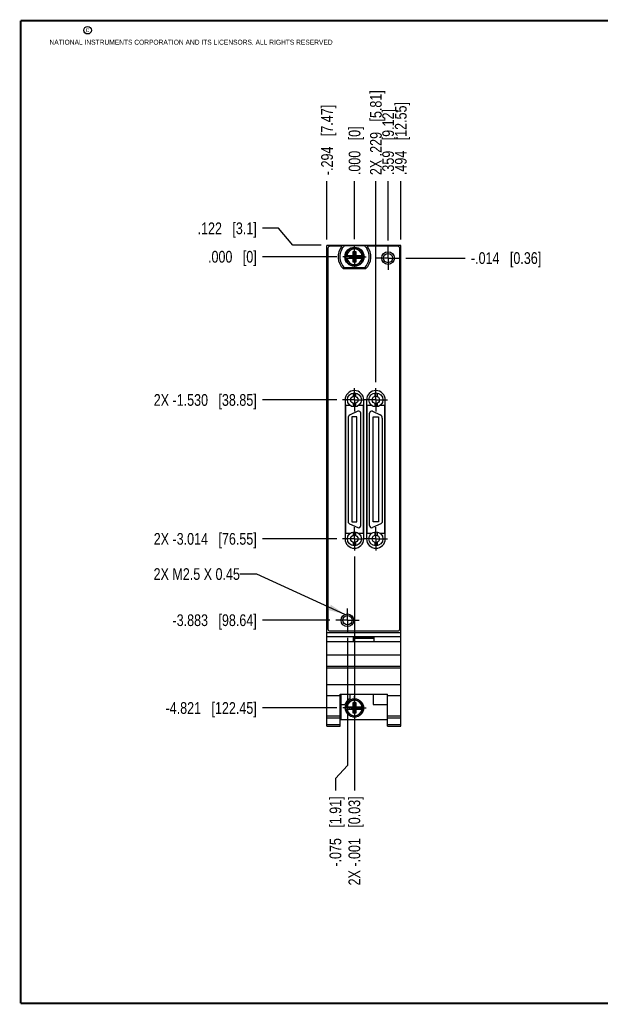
# Model space of a CAD drawing. Header units: inches. Extents: x 0.2 to 16.8, y 0.2 to 10.8.
# Tile 1 of 10: x 0.2 to 6.4, y 0.2 to 10.8. Entities that reach past the tile are written whole.
import ezdxf

# ---------------------------------------------------------------- set-up
doc = ezdxf.new("R2010")
doc.units = ezdxf.units.IN
doc.header["$LTSCALE"] = 0.935
doc.header["$MEASUREMENT"] = 0
doc.linetypes.add('CENTER', pattern=[0.6, 0.375, -0.075, 0.075, -0.075])
doc.layers.get('0').update_dxf_attribs({"linetype": 'CONTINUOUS'})
for name, color, linetype in [('02___PRT_ALL_AXES', 7, 'CONTINUOUS'), ('DETAIL', 7, 'CONTINUOUS'), ('DIMENSIONS', 7, 'CONTINUOUS')]:
    doc.layers.add(name, color=color, linetype=linetype)
doc.styles.get("Standard").update_dxf_attribs({"font": 'txt', "width": 0.8})
doc.dimstyles.new('DIMSTYLE_1', dxfattribs={"dimtxt": 0.125, "dimasz": 0.18, "dimexe": 0.18, "dimexo": 0.0625, "dimgap": 0.09, "dimtad": 0, "dimtih": 1, "dimtoh": 1, "dimdec": 3, "dimzin": 4, "dimdsep": 46, "dimtxsty": 'STANDARD', "dimblk": '_FILLED', "dimblk1": '_FILLED', "dimblk2": '_FILLED', "dimcen": 0.09, "dimadec": 0, "dimazin": 0, "dimtp": 0.01, "dimtm": 0.01, "dimtfac": 1, "dimtdec": 3, "dimtofl": 0, "dimtmove": 0, "dimatfit": 3, "dimldrblk": '_FILLED', "dimfxl": 1, "dimtolj": 1, "dimtzin": 4, "dimarcsym": 0})
doc.dimstyles.get("Standard").update_dxf_attribs({"dimtxt": 0.125, "dimasz": 0.18, "dimexe": 0.18, "dimexo": 0.0625, "dimgap": 0.09, "dimtad": 0, "dimtih": 1, "dimtoh": 1, "dimdec": 3, "dimzin": 4, "dimdsep": 46, "dimtxsty": 'STANDARD', "dimblk": '_FILLED', "dimblk1": '_FILLED', "dimblk2": '_FILLED', "dimcen": 0.09, "dimadec": 0, "dimazin": 0, "dimtol": 1, "dimtp": 0.01, "dimtm": 0.01, "dimtfac": 1, "dimtdec": 3, "dimtofl": 0, "dimtmove": 0, "dimatfit": 3, "dimldrblk": '_FILLED', "dimfxl": 1, "dimtolj": 1, "dimtzin": 4, "dimarcsym": 0})

# ---------------------------------------------------------------- blocks, each defined once
blk = doc.blocks.new('*D0')
at = {"layer": 'DIMENSIONS', "color": 2, "linetype": 'CONTINUOUS'}
for p, q in [((3.004, 8.54), (2.835, 8.54)), ((3.158, 8.358), (3.004, 8.54)), ((3.46, 8.358), (3.158, 8.358))]:
    blk.add_line(p, q, dxfattribs=at)
at = {"layer": 'DIMENSIONS', "color": 2, "linetype": 'CONTINUOUS', "insert": (2.772, 8.602), "char_height": 0.125, "width": 1.025, "attachment_point": 3, "line_spacing_factor": 0.9}
blk.add_mtext('.122{\\Ftxt.shx;\\W1.000000;\\H0.125000; }[3.1]', dxfattribs=at)
blk = doc.blocks.new('_FILLED')
at = {"color": 0, "linetype": 'BYBLOCK'}
blk.add_solid([(0, 0), (-1, 0.174), (-1, -0.174)], dxfattribs=at)
blk = doc.blocks.new('*D1')
at = {"layer": 'DIMENSIONS', "color": 2, "linetype": 'CONTINUOUS'}
blk.add_line((3.627, 6.706), (2.835, 6.706), dxfattribs=at)
at = {"layer": 'DIMENSIONS', "color": 2, "linetype": 'CONTINUOUS', "insert": (2.772, 6.768), "char_height": 0.125, "width": 1.725, "attachment_point": 3, "line_spacing_factor": 0.9}
blk.add_mtext('2X -1.530{\\Ftxt.shx;\\W1.000000;\\H0.125000; }[38.85]', dxfattribs=at)
blk = doc.blocks.new('*D2')
at = {"layer": 'DIMENSIONS', "color": 2, "linetype": 'CONTINUOUS'}
blk.add_line((3.554, 4.352), (2.835, 4.352), dxfattribs=at)
at = {"layer": 'DIMENSIONS', "color": 2, "linetype": 'CONTINUOUS', "insert": (2.772, 4.415), "char_height": 0.125, "width": 1.425, "attachment_point": 3, "line_spacing_factor": 0.9}
blk.add_mtext('-3.883{\\Ftxt.shx;\\W1.000000;\\H0.125000; }[98.64]', dxfattribs=at)
blk = doc.blocks.new('*D3')
at = {"layer": 'DIMENSIONS', "color": 2, "linetype": 'CONTINUOUS'}
blk.add_line((3.627, 5.222), (2.835, 5.222), dxfattribs=at)
at = {"layer": 'DIMENSIONS', "color": 2, "linetype": 'CONTINUOUS', "insert": (2.772, 5.284), "char_height": 0.125, "width": 1.725, "attachment_point": 3, "line_spacing_factor": 0.9}
blk.add_mtext('2X -3.014{\\Ftxt.shx;\\W1.000000;\\H0.125000; }[76.55]', dxfattribs=at)
blk = doc.blocks.new('*D4')
at = {"layer": 'DIMENSIONS', "color": 2, "linetype": 'CONTINUOUS'}
blk.add_line((3.629, 3.415), (2.835, 3.415), dxfattribs=at)
at = {"layer": 'DIMENSIONS', "color": 2, "linetype": 'CONTINUOUS', "insert": (2.772, 3.477), "char_height": 0.125, "width": 1.525, "attachment_point": 3, "line_spacing_factor": 0.9}
blk.add_mtext('-4.821{\\Ftxt.shx;\\W1.000000;\\H0.125000; }[122.45]', dxfattribs=at)
blk = doc.blocks.new('*D5')
at = {"layer": 'DIMENSIONS', "color": 2, "linetype": 'CONTINUOUS'}
blk.add_line((4.363, 8.221), (4.998, 8.221), dxfattribs=at)
at = {"layer": 'DIMENSIONS', "color": 2, "linetype": 'CONTINUOUS', "insert": (5.06, 8.284), "char_height": 0.125, "width": 1.225, "attachment_point": 1, "line_spacing_factor": 0.9}
blk.add_mtext('-.014{\\Ftxt.shx;\\W1.000000;\\H0.125000; }[0.36]', dxfattribs=at)
blk = doc.blocks.new('*D6')
at = {"layer": 'DIMENSIONS', "color": 2, "linetype": 'CONTINUOUS'}
blk.add_line((3.629, 8.236), (2.835, 8.236), dxfattribs=at)
at = {"layer": 'DIMENSIONS', "color": 2, "linetype": 'CONTINUOUS', "insert": (2.772, 8.298), "char_height": 0.125, "width": 0.825, "attachment_point": 3, "line_spacing_factor": 0.9}
blk.add_mtext('.000{\\Ftxt.shx;\\W1.000000;\\H0.125000; }[0]', dxfattribs=at)
blk = doc.blocks.new('*D7')
at = {"layer": 'DIMENSIONS', "color": 2, "linetype": 'CONTINUOUS'}
blk.add_line((4.175, 8.409), (4.175, 9.045), dxfattribs=at)
at = {"layer": 'DIMENSIONS', "color": 2, "linetype": 'CONTINUOUS', "insert": (4.113, 9.108), "char_height": 0.125, "width": 1.125, "attachment_point": 1, "rotation": 90, "line_spacing_factor": 0.9}
blk.add_mtext('.359{\\Ftxt.shx;\\W1.000000;\\H0.125000; }[9.12]', dxfattribs=at)
blk = doc.blocks.new('*D8')
at = {"layer": 'DIMENSIONS', "color": 2, "linetype": 'CONTINUOUS'}
blk.add_line((4.045, 6.894), (4.045, 9.045), dxfattribs=at)
at = {"layer": 'DIMENSIONS', "color": 2, "linetype": 'CONTINUOUS', "insert": (3.982, 9.108), "char_height": 0.125, "width": 1.425, "attachment_point": 1, "rotation": 90, "line_spacing_factor": 0.9}
blk.add_mtext('2X .229{\\Ftxt.shx;\\W1.000000;\\H0.125000; }[5.81]', dxfattribs=at)
blk = doc.blocks.new('*D9')
at = {"layer": 'DIMENSIONS', "color": 2, "linetype": 'CONTINUOUS'}
blk.add_line((3.816, 8.423), (3.816, 9.045), dxfattribs=at)
at = {"layer": 'DIMENSIONS', "color": 2, "linetype": 'CONTINUOUS', "insert": (3.754, 9.108), "char_height": 0.125, "width": 0.825, "attachment_point": 1, "rotation": 90, "line_spacing_factor": 0.9}
blk.add_mtext('.000{\\Ftxt.shx;\\W1.000000;\\H0.125000; }[0]', dxfattribs=at)
blk = doc.blocks.new('*D10')
at = {"layer": 'DIMENSIONS', "color": 2, "linetype": 'CONTINUOUS'}
blk.add_line((4.31, 8.42), (4.31, 9.045), dxfattribs=at)
at = {"layer": 'DIMENSIONS', "color": 2, "linetype": 'CONTINUOUS', "insert": (4.248, 9.108), "char_height": 0.125, "width": 1.225, "attachment_point": 1, "rotation": 90, "line_spacing_factor": 0.9}
blk.add_mtext('.494{\\Ftxt.shx;\\W1.000000;\\H0.125000; }[12.55]', dxfattribs=at)
blk = doc.blocks.new('*D11')
at = {"layer": 'DIMENSIONS', "color": 2, "linetype": 'CONTINUOUS'}
blk.add_line((3.522, 8.42), (3.522, 9.045), dxfattribs=at)
at = {"layer": 'DIMENSIONS', "color": 2, "linetype": 'CONTINUOUS', "insert": (3.46, 9.108), "char_height": 0.125, "width": 1.225, "attachment_point": 1, "rotation": 90, "line_spacing_factor": 0.9}
blk.add_mtext('-.294{\\Ftxt.shx;\\W1.000000;\\H0.125000; }[7.47]', dxfattribs=at)
blk = doc.blocks.new('*D12')
at = {"layer": 'DIMENSIONS', "color": 2, "linetype": 'CONTINUOUS'}
for p, q in [((3.741, 4.165), (3.741, 2.8)), ((3.741, 2.8), (3.612, 2.661)), ((3.612, 2.661), (3.612, 2.532))]:
    blk.add_line(p, q, dxfattribs=at)
at = {"layer": 'DIMENSIONS', "color": 2, "linetype": 'CONTINUOUS', "insert": (3.55, 2.47), "char_height": 0.125, "width": 1.225, "attachment_point": 3, "rotation": 90, "line_spacing_factor": 0.9}
blk.add_mtext('-.075{\\Ftxt.shx;\\W1.000000;\\H0.125000; }[1.91]', dxfattribs=at)
blk = doc.blocks.new('*D13')
at = {"layer": 'DIMENSIONS', "color": 2, "linetype": 'CONTINUOUS'}
blk.add_line((3.815, 5.034), (3.815, 2.532), dxfattribs=at)
at = {"layer": 'DIMENSIONS', "color": 2, "linetype": 'CONTINUOUS', "insert": (3.752, 2.47), "char_height": 0.125, "width": 1.525, "attachment_point": 3, "rotation": 90, "line_spacing_factor": 0.9}
blk.add_mtext('2X -.001{\\Ftxt.shx;\\W1.000000;\\H0.125000; }[0.03]', dxfattribs=at)

msp = doc.modelspace()

# ---------------------------------------------------------------- linework, layer by layer
at = {"color": 7, "linetype": 'CONTINUOUS'}
for p, q in [((3.5221, 3.2198), (3.5221, 8.3577)), ((4.3101, 8.3577), (3.5221, 8.3577)), ((3.5321, 8.3277), (3.5321, 4.2577)), ((3.6817, 8.3477), (3.5521, 8.3477)), ((3.7124, 8.3542), (3.9199, 8.3542)), ((4.2801, 8.3477), (3.9506, 8.3477)), ((4.3001, 4.2577), (4.3001, 8.3277)), ((4.3101, 3.2198), (4.3101, 8.3577)), ((3.7215, 8.2495), (3.8044, 8.2495)), ((3.7215, 8.2219), (3.8044, 8.2219)), ((3.7667, 8.2237), (3.8656, 8.2476)), ((3.7676, 8.2219), (3.7676, 8.2495)), ((3.7676, 8.2474), (3.8647, 8.224)), ((3.8024, 8.1786), (3.8299, 8.2928)), ((3.8024, 8.2495), (3.8024, 8.2928)), ((3.8299, 8.1786), (3.8024, 8.2928)), ((3.8024, 8.2928), (3.8299, 8.2928)), ((3.8024, 8.1786), (3.8024, 8.2219)), ((3.8161, 8.2357), (3.8038, 8.2226)), ((3.8281, 8.2237), (3.8042, 8.2476)), ((3.8278, 8.2495), (3.9108, 8.2495)), ((3.8278, 8.2219), (3.9108, 8.2219)), ((3.8299, 8.2928), (3.8299, 8.2495)), ((3.8299, 8.2219), (3.8299, 8.1786)), ((3.8647, 8.2219), (3.8647, 8.2495)), ((3.9344, 8.1067), (3.6979, 8.1067)), ((3.9199, 8.1172), (3.7124, 8.1172)), ((3.8299, 8.1786), (3.8024, 8.1786)), ((3.8021, 6.7797), (3.8021, 6.7432)), ((3.8277, 6.7797), (3.8277, 6.7432)), ((4.0321, 6.7797), (4.0321, 6.7432)), ((4.0576, 6.7797), (4.0576, 6.7432)), ((3.7149, 6.7057), (3.7149, 5.2217)), ((3.7189, 6.6467), (3.7189, 5.2807)), ((3.7679, 6.6467), (3.7189, 6.6467)), ((3.7679, 6.6478), (3.7679, 6.6467)), ((3.8021, 6.6687), (3.8021, 6.6323)), ((3.8277, 6.6687), (3.8277, 6.6323)), ((3.8619, 6.6467), (3.8619, 6.6478)), ((3.9109, 6.6467), (3.8619, 6.6467)), ((3.9109, 5.2807), (3.9109, 6.6467)), ((3.9149, 5.2217), (3.9149, 6.7057)), ((3.9449, 6.7057), (3.9449, 5.2217)), ((3.9489, 6.6467), (3.9489, 5.2807)), ((3.9979, 6.6467), (3.9489, 6.6467)), ((3.9979, 6.6477), (3.9979, 6.6467)), ((4.0321, 6.6687), (4.0321, 6.6323)), ((4.0576, 6.6687), (4.0576, 6.6323)), ((4.0919, 6.6467), (4.0919, 6.6478)), ((4.1409, 6.6467), (4.0919, 6.6467)), ((4.1409, 5.2807), (4.1409, 6.6467)), ((4.1449, 5.2217), (4.1449, 6.7057)), ((3.8505, 6.5848), (3.7693, 6.5469)), ((3.7874, 6.5243), (3.7874, 5.4034)), ((3.8425, 6.5243), (3.7874, 6.5243)), ((3.8425, 5.4034), (3.8425, 6.5243)), ((3.8824, 5.3633), (3.8824, 6.5644)), ((3.9773, 5.3633), (3.9773, 6.5644)), ((4.0093, 6.5848), (4.0904, 6.5469)), ((4.0173, 5.4034), (4.0173, 6.5243)), ((4.0173, 6.5243), (4.0724, 6.5243)), ((4.0724, 6.5243), (4.0724, 5.4034)), ((3.7474, 6.5125), (3.7474, 5.3972)), ((4.1124, 6.5125), (4.1124, 5.3972)), ((3.763, 5.3837), (3.8505, 5.3429)), ((3.7874, 5.4034), (3.8425, 5.4034)), ((4.0967, 5.3837), (4.0093, 5.3429)), ((4.0724, 5.4034), (4.0173, 5.4034)), ((3.7189, 5.2807), (3.7679, 5.2807)), ((3.7679, 5.2807), (3.7679, 5.2799)), ((3.8021, 5.2954), (3.8021, 5.259)), ((3.8277, 5.2954), (3.8277, 5.259)), ((3.8619, 5.2807), (3.9109, 5.2807)), ((3.8619, 5.2799), (3.8619, 5.2807)), ((3.9489, 5.2807), (3.9979, 5.2807)), ((3.9979, 5.2807), (3.9979, 5.28)), ((4.0321, 5.2954), (4.0321, 5.259)), ((4.0576, 5.2954), (4.0576, 5.259)), ((4.0919, 5.2807), (4.1409, 5.2807)), ((4.0919, 5.2798), (4.0919, 5.2807)), ((3.8021, 5.1845), (3.8021, 5.148)), ((3.8277, 5.1845), (3.8277, 5.148)), ((4.0321, 5.1845), (4.0321, 5.148)), ((4.0576, 5.1845), (4.0576, 5.148)), ((3.5221, 4.2218), (4.3101, 4.2218)), ((3.5521, 4.2377), (4.2801, 4.2377)), ((3.5221, 4.1788), (4.3101, 4.1788)), ((4.3101, 4.1218), (3.5221, 4.1218)), ((3.8061, 4.1688), (4.0261, 4.1688)), ((3.8061, 4.1218), (3.8061, 4.1688)), ((3.8061, 4.1618), (4.0261, 4.1618)), ((4.0261, 4.1218), (4.0261, 4.1688)), ((3.5221, 3.9818), (4.3101, 3.9818)), ((3.5221, 3.8618), (4.3101, 3.8618)), ((3.5221, 3.8422), (4.3101, 3.8422)), ((3.5221, 3.6665), (4.3101, 3.6665)), ((3.5221, 3.5468), (3.6641, 3.5468)), ((3.6641, 3.5621), (4.1681, 3.5621)), ((3.6641, 3.2198), (3.6641, 3.5621)), ((3.6701, 3.5621), (3.6701, 3.2928)), ((3.7671, 3.5621), (3.7671, 3.5121)), ((3.8024, 3.4719), (3.8299, 3.4719)), ((3.8299, 3.3577), (3.8024, 3.4719)), ((3.8024, 3.4286), (3.8024, 3.4719)), ((3.8024, 3.3577), (3.8299, 3.4719)), ((3.8299, 3.4719), (3.8299, 3.4286)), ((4.0171, 3.5621), (4.0171, 3.4528)), ((4.1681, 3.2198), (4.1681, 3.5621)), ((4.1681, 3.5468), (4.3101, 3.5468)), ((3.6701, 3.4528), (3.714, 3.4528)), ((3.7215, 3.4286), (3.8044, 3.4286)), ((3.7215, 3.401), (3.8044, 3.401)), ((3.7667, 3.4028), (3.8656, 3.4267)), ((3.7676, 3.401), (3.7676, 3.4286)), ((3.7676, 3.4265), (3.8647, 3.4031)), ((3.8024, 3.3577), (3.8024, 3.401)), ((3.8161, 3.4148), (3.8038, 3.4017)), ((3.8281, 3.4028), (3.8042, 3.4267)), ((3.8278, 3.4286), (3.9108, 3.4286)), ((3.8278, 3.401), (3.9108, 3.401)), ((3.8299, 3.401), (3.8299, 3.3577)), ((3.8647, 3.401), (3.8647, 3.4286)), ((4.0171, 3.4528), (4.1681, 3.4528)), ((3.5221, 3.3298), (3.6641, 3.3298)), ((3.5221, 3.3105), (3.6641, 3.3105)), ((3.6701, 3.2928), (4.1681, 3.2928)), ((3.8299, 3.3577), (3.8024, 3.3577)), ((4.1681, 3.3298), (4.3101, 3.3298)), ((4.1681, 3.3105), (4.3101, 3.3105)), ((3.5221, 3.2377), (3.6641, 3.2377)), ((3.5221, 3.2198), (3.6641, 3.2198)), ((4.1681, 3.2377), (4.3101, 3.2377)), ((4.1681, 3.2198), (4.3101, 3.2198))]:
    msp.add_line(p, q, dxfattribs=at)
at = {"color": 7, "linetype": 'CONTINUOUS', "const_width": 0.02}
for points in [[(0.25, 10.7586), (0.25, 0.2586)], [(16.75, 10.7586), (0.25, 10.7586)], [(0.25, 0.2586), (16.75, 0.2586)]]:
    msp.add_lwpolyline(points, dxfattribs=at)
at = {"color": 2, "linetype": 'CONTINUOUS'}
msp.add_circle((0.9659, 10.6562), 0.0403, dxfattribs=at)
at = {"color": 7, "linetype": 'CONTINUOUS'}
for centre, radius in [((3.8161, 8.2357), 0.1025), ((3.8161, 8.2357), 0.098), ((4.1751, 8.2214), 0.0675), ((4.1751, 8.2214), 0.049), ((3.8149, 6.706), 0.0748), ((3.8149, 6.706), 0.0394), ((4.0448, 6.706), 0.0748), ((4.0448, 6.706), 0.0394), ((3.8149, 5.2217), 0.0748), ((3.8149, 5.2217), 0.0394), ((4.0448, 5.2217), 0.0748), ((4.0448, 5.2217), 0.0394), ((3.7411, 4.3524), 0.0675), ((3.7411, 4.3524), 0.049), ((3.8161, 3.4148), 0.098)]:
    msp.add_circle(centre, radius, dxfattribs=at)
for centre, radius, start, end in [((3.5521, 8.3277), 0.02, 90, 180), ((3.8161, 8.2357), 0.175, 140.20818, 227.4886), ((3.8161, 8.2357), 0.1575, 131.20295, 228.79705), ((3.8161, 8.2357), 0.1575, 311.20295, 48.79705), ((3.8161, 8.2357), 0.175, 312.5114, 39.79182), ((4.2801, 8.3277), 0.02, 0, 90), ((3.8161, 8.2357), 0.0956, 171.71661, 188.28339), ((3.8161, 8.2357), 0.0956, 351.71661, 8.28339), ((3.8149, 6.7057), 0.1, 0, 180), ((4.0449, 6.7057), 0.1, 0, 180), ((3.7854, 6.5125), 0.038, 115, 180), ((3.86, 6.5644), 0.0225, 0, 115), ((3.9998, 6.5644), 0.0225, 65, 180), ((4.0744, 6.5125), 0.038, 0, 65), ((3.7791, 5.4181), 0.038, 213.47459, 245), ((4.0807, 5.4181), 0.038, 295, 326.52541), ((3.86, 5.3633), 0.0225, 245, 360), ((3.9998, 5.3633), 0.0225, 180, 295), ((3.8149, 5.2217), 0.1, 180, 360), ((4.0449, 5.2217), 0.1, 180, 360), ((3.5521, 4.2577), 0.02, 180, 270), ((4.2801, 4.2577), 0.02, 270, 360), ((3.8161, 3.4148), 0.109, 116.71426, 159.59683), ((3.8161, 3.4148), 0.0956, 171.71661, 188.28339), ((3.8161, 3.4148), 0.0956, 351.71661, 8.28339)]:
    msp.add_arc(centre, radius, start, end, dxfattribs=at)
at = {"color": 9, "linetype": 'CONTINUOUS'}
for centre, radius, start, end in [((3.8161, 8.2357), 0.0947, 8.36374, 171.63626), ((3.8161, 8.2357), 0.0832, 9.53359, 170.46641), ((3.8161, 8.2357), 0.0947, 188.36374, 351.63626), ((3.8161, 8.2357), 0.0832, 189.53359, 350.46641), ((3.8161, 3.4148), 0.0947, 8.36374, 171.63626), ((3.8161, 3.4148), 0.0832, 9.53359, 170.46641), ((3.8161, 3.4148), 0.0947, 188.36374, 351.63626), ((3.8161, 3.4148), 0.0832, 189.53359, 350.46641)]:
    msp.add_arc(centre, radius, start, end, dxfattribs=at)
at = {"color": 7, "linetype": 'CONTINUOUS'}
for points in [[(3.8161, 8.2357), (3.8166, 8.2362), (3.8174, 8.2369), (3.8184, 8.2379), (3.8191, 8.2386), (3.8198, 8.2394), (3.8206, 8.2401), (3.8212, 8.2407), (3.8217, 8.2412), (3.8222, 8.2417), (3.8227, 8.2422), (3.8232, 8.2427), (3.8235, 8.2431), (3.8239, 8.2435), (3.8243, 8.2438), (3.8246, 8.2441), (3.8248, 8.2444), (3.8251, 8.2446), (3.8254, 8.2449), (3.8258, 8.2453), (3.8261, 8.2456), (3.8263, 8.2459), (3.8265, 8.2461), (3.8267, 8.2463), (3.8269, 8.2467), (3.8272, 8.2472), (3.8275, 8.2478), (3.8277, 8.2482), (3.8278, 8.2484)], [(3.8161, 3.4148), (3.8166, 3.4153), (3.8174, 3.416), (3.8184, 3.417), (3.8191, 3.4177), (3.8198, 3.4185), (3.8206, 3.4192), (3.8212, 3.4198), (3.8217, 3.4203), (3.8222, 3.4208), (3.8227, 3.4213), (3.8232, 3.4218), (3.8235, 3.4222), (3.8239, 3.4226), (3.8243, 3.4229), (3.8246, 3.4232), (3.8248, 3.4235), (3.8251, 3.4237), (3.8254, 3.424), (3.8258, 3.4243), (3.8261, 3.4247), (3.8263, 3.425), (3.8265, 3.4252), (3.8267, 3.4254), (3.8269, 3.4258), (3.8272, 3.4263), (3.8275, 3.4269), (3.8277, 3.4273), (3.8278, 3.4275)]]:
    msp.add_open_spline(points, degree=3, knots=[0, 0, 0, 0, 0.1203641, 0.1805482, 0.2407261, 0.3009006, 0.3611022, 0.4213073, 0.4513743, 0.4814027, 0.5415107, 0.5717062, 0.6020445, 0.6323819, 0.662514, 0.6922431, 0.7069026, 0.7214581, 0.7505853, 0.7802951, 0.8113308, 0.8276171, 0.8445524, 0.8621373, 0.880338, 0.9184226, 0.9584468, 1, 1, 1, 1], dxfattribs=at)
at = {"layer": '02___PRT_ALL_AXES', "color": 7, "linetype": 'CENTER'}
for p, q in [((3.8161, 8.2357), (3.8161, 8.3608)), ((4.1751, 8.2214), (4.1751, 8.3465)), ((3.8161, 8.2357), (3.691, 8.2357)), ((3.8161, 8.2357), (3.8161, 8.1106)), ((3.8161, 8.2357), (3.9412, 8.2357)), ((4.1751, 8.2214), (4.05, 8.2214)), ((4.1751, 8.2214), (4.1751, 8.0963)), ((4.1751, 8.2214), (4.3002, 8.2214)), ((3.8149, 6.706), (3.8149, 6.8311)), ((4.0448, 6.706), (4.0448, 6.8311)), ((3.8149, 6.706), (3.6898, 6.706)), ((3.8149, 6.706), (3.8149, 6.5809)), ((3.8149, 6.706), (3.9197, 6.706)), ((4.0448, 6.706), (3.9197, 6.706)), ((4.0448, 6.706), (4.0448, 6.5809)), ((4.0448, 6.706), (4.1699, 6.706)), ((3.8149, 5.2217), (3.8149, 5.3468)), ((4.0448, 5.2217), (4.0448, 5.3468)), ((3.8149, 5.2217), (3.6898, 5.2217)), ((3.8149, 5.2217), (3.9197, 5.2217)), ((3.8149, 5.2217), (3.8149, 5.0966)), ((4.0448, 5.2217), (3.9197, 5.2217)), ((4.0448, 5.2217), (4.1699, 5.2217)), ((4.0448, 5.2217), (4.0448, 5.0966)), ((3.7411, 4.3524), (3.7411, 4.4775)), ((3.7411, 4.3524), (3.616, 4.3524)), ((3.7411, 4.3524), (3.8662, 4.3524)), ((3.7411, 4.3524), (3.7411, 4.2273)), ((3.8161, 3.4148), (3.8161, 3.5399)), ((3.8161, 3.4148), (3.691, 3.4148)), ((3.8161, 3.4148), (3.9412, 3.4148)), ((3.8161, 3.4148), (3.8161, 3.2897))]:
    msp.add_line(p, q, dxfattribs=at)

# ---------------------------------------------------------------- texts
at = {"color": 2, "linetype": 'CONTINUOUS', "char_height": 0.053, "attachment_point": 1, "line_spacing_factor": 0.9}
for s, insert, width in [('c', (0.946, 10.6893), 0.0424), ('NATIONAL INSTRUMENTS CORPORATION AND ITS LICENSORS. ALL RIGHTS RESERVED', (0.5583, 10.5546), 3.0104)]:
    msp.add_mtext(s, dxfattribs=dict(at, insert=insert, width=width))
at = {"layer": 'DETAIL', "color": 2, "linetype": 'CONTINUOUS', "insert": (2.5921, 4.908), "char_height": 0.125, "width": 1.4, "attachment_point": 3, "line_spacing_factor": 0.9}
msp.add_mtext('2X M2.5 X 0.45', dxfattribs=at)

# ---------------------------------------------------------------- dimensions: what is measured, and where the dimension line sits
at = {"layer": 'DIMENSIONS', "color": 2, "linetype": 'CONTINUOUS'}
for feature_location, offset, dtype, origin, text, picture, middle in [((4.0448, 6.8936), (0, 2.1516), 1, (3.8161, 8.3608), '2X <>', '*D8', (4.0448, 9.8202)), ((3.5221, 8.4202), (0, 0.625), 1, (3.8161, 8.3608), '-<>', '*D11', (3.5221, 9.7202)), ((3.6273, 6.706), (-0.7927, 0), 0, (3.691, 8.2357), '2X -<>', '*D1', (1.6596, 6.706)), ((3.6273, 5.2217), (-0.7927, 0), 0, (3.691, 8.2357), '2X -<>', '*D3', (1.6596, 5.2217)), ((3.6285, 3.4148), (-0.7939, 0), 0, (3.691, 8.2357), '-<>', '*D4', (1.7596, 3.4148)), ((3.5535, 4.3524), (-0.7189, 0), 0, (3.691, 8.2357), '-<>', '*D2', (1.8096, 4.3524)), ((3.7411, 4.1648), (-0.1288, -1.6325), 0, (3.8161, 8.2357), '-<>', '*D12', (3.7244, 1.6838)), ((3.8149, 5.0341), (0, -2.5018), 1, (3.8161, 8.2357), '2X -<>', '*D13', (3.9269, 1.4838)), ((4.3627, 8.2214), (0.6349, 0), 0, (3.9412, 8.2357), '-<>', '*D5', (5.6726, 8.2214))]:
    dim = msp.add_ordinate_dim(feature_location=feature_location, offset=offset, dtype=dtype, origin=origin, text=text, dimstyle='DIMSTYLE_1', dxfattribs=at)
    dim.commit()
    dim.dimension.update_dxf_attribs({"geometry": picture, "text_midpoint": middle})
for feature_location, offset, dtype, origin, picture, middle in [((4.3101, 8.4202), (0, 0.625), 1, (3.8161, 8.3608), '*D10', (4.3101, 9.7202)), ((4.1751, 8.409), (0, 0.6362), 1, (3.8161, 8.3608), '*D7', (4.1751, 9.6702)), ((3.8161331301, 8.4232872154), (0, 0.6219), 1, (3.8161331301, 8.3607872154), '*D9', (3.8161331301, 9.5201872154)), ((3.4596, 8.3577), (-0.625, 0.1823), 0, (3.691, 8.2357), '*D0', (2.0096, 8.54)), ((3.6285331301, 8.2356872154), (-0.7939, 0), 0, (3.6910331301, 8.2356872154), '*D6', (2.1096331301, 8.2356872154))]:
    dim = msp.add_ordinate_dim(feature_location=feature_location, offset=offset, dtype=dtype, origin=origin, dimstyle='DIMSTYLE_1', dxfattribs=at)
    dim.commit()
    dim.dimension.update_dxf_attribs({"geometry": picture, "text_midpoint": middle})

# ---------------------------------------------------------------- leaders
at = {"layer": 'DETAIL', "color": 2, "linetype": 'CONTINUOUS'}
msp.add_leader([(3.7146, 4.4145), (2.7721, 4.8455), (2.5921, 4.8455)], dimstyle='STANDARD', override={"dimtad": 0}, dxfattribs=at)

doc.saveas('drawing.dxf')
